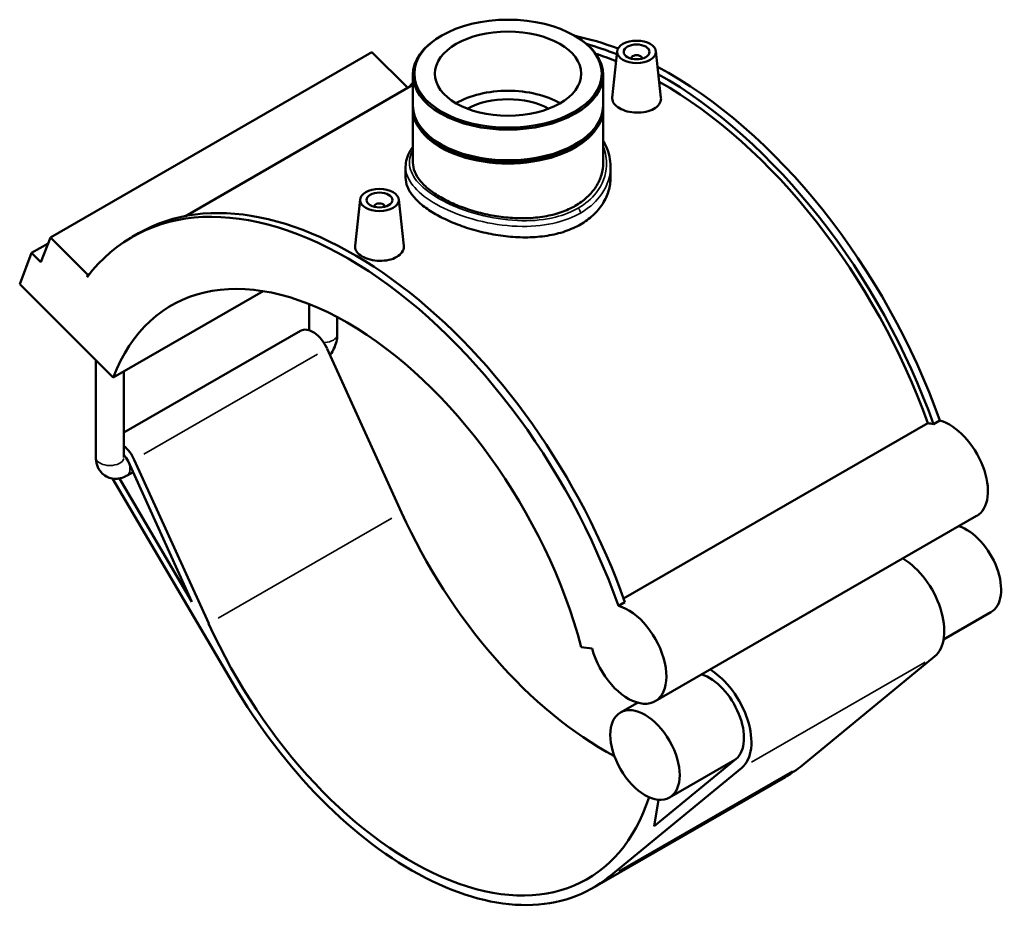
# Model space of a CAD drawing. Header units: inches. Extents: x -0.9 to 59.2, y -1.4 to 48.5.
# Tile 6 of 6: x 44.2 to 59.2, y 34.8 to 48.5. Entities that reach past the tile are written whole.
import ezdxf

# ---------------------------------------------------------------- set-up
doc = ezdxf.new("R2010")
doc.units = ezdxf.units.IN
doc.header["$MEASUREMENT"] = 0
doc.layers.add('Visible (ANSI)', color=7, linetype='Continuous', lineweight=50)
doc.layers.add('Visible Narrow (ANSI)', color=7, linetype='Continuous', lineweight=35)

msp = doc.modelspace()

# ---------------------------------------------------------------- linework, layer by layer
at = {"layer": 'Visible (ANSI)'}
for p, q in [((50.616, 48.234), (50.6, 48.225)), ((52.642, 48.234), (52.658, 48.225)), ((49.555, 47.981), (44.655, 45.159)), ((49.555, 47.981), (50.101, 47.437)), ((53.295, 47.998), (53.218, 47.288)), ((53.51, 47.891), (53.51, 47.884)), ((53.668, 47.891), (53.668, 47.884)), ((53.884, 47.998), (53.96, 47.289)), ((50.179, 47.637), (50.179, 47.17)), ((53.079, 47.637), (53.079, 47.17)), ((50.179, 47.483), (46.711, 45.486)), ((50.179, 47.121), (50.179, 46.297)), ((53.079, 47.121), (53.079, 46.297)), ((50.614, 46.573), (50.6, 46.581)), ((52.644, 46.573), (52.658, 46.581)), ((50.068, 46.237), (50.068, 46.073)), ((53.191, 46.237), (53.191, 46.073)), ((49.374, 45.74), (49.298, 45.03)), ((49.59, 45.626), (49.59, 45.633)), ((49.748, 45.626), (49.748, 45.633)), ((49.964, 45.74), (50.04, 45.031)), ((45.9, 45.167), (45.998, 45.224)), ((44.621, 45.069), (44.367, 44.923)), ((44.51, 44.781), (44.655, 45.159)), ((44.655, 45.159), (45.226, 44.59)), ((44.185, 44.45), (44.367, 44.923)), ((44.367, 44.923), (44.51, 44.781)), ((45.226, 44.59), (45.212, 44.554)), ((45.252, 44.605), (45.226, 44.59)), ((45.612, 43.028), (44.185, 44.45)), ((45.612, 43.028), (47.895, 44.343)), ((48.596, 43.746), (48.596, 44.146)), ((49.026, 43.682), (49.026, 43.947)), ((48.468, 43.738), (45.774, 42.187)), ((48.872, 43.465), (50.006, 40.969)), ((45.345, 41.809), (45.345, 43.295)), ((45.774, 41.809), (45.774, 43.122)), ((53.39, 39.658), (58.027, 42.328)), ((58.114, 42.313), (58.212, 42.37)), ((45.839, 41.749), (46.811, 39.61)), ((47.066, 39.276), (45.932, 41.772)), ((45.913, 41.585), (45.822, 41.533)), ((45.6, 41.487), (47.432, 38.369)), ((46.811, 39.61), (45.706, 41.489)), ((58.772, 40.916), (53.871, 38.094)), ((53.312, 39.548), (53.41, 39.604)), ((58.99, 39.449), (58.269, 39.034)), ((52.746, 38.92), (52.911, 38.895)), ((58.132, 38.774), (56.111, 37.114)), ((53.604, 38.072), (53.344, 37.923)), ((53.171, 35.421), (55.192, 37.081)), ((55.104, 37.215), (53.858, 36.192)), ((55.088, 37.202), (54.09, 36.627)), ((55.858, 36.939), (52.918, 35.246)), ((53.858, 36.192), (53.921, 36.594))]:
    msp.add_line(p, q, dxfattribs=at)
for centre, major_axis, ratio in [((51.629, 47.655), (-1.428, 0), 0.575862), ((51.629, 47.655), (1.115, 0), 0.575862), ((53.589, 47.987), (-0.295, 0), 0.575862), ((53.589, 47.987), (0.197, 0), 0.575862), ((49.669, 45.73), (0.295, 0), 0.575862), ((49.669, 45.73), (0.197, 0), 0.575862), ((53.717, 37.275), (-0.373, 0.648), 0.578093)]:
    msp.add_ellipse(centre, major_axis=major_axis, ratio=ratio, dxfattribs=at)
for centre, major_axis, ratio, start_param, end_param in [((51.629, 47.637), (-1.45, 0), 0.575862, 5.50164, 10.206324), ((54.079, 42.295), (-3.279, 5.694), 0.578093, 5.666769, 5.812342), ((53.981, 42.239), (3.279, -5.694), 0.578093, 2.507623, 2.609064), ((53.981, 42.239), (-3.215, 5.582), 0.578093, 5.654663, 5.723964), ((53.589, 47.891), (-0.0787, 0), 0.575862, 2.972903, 6.451874), ((54.079, 42.295), (-3.279, 5.694), 0.578093, 4.403461, 5.536302), ((53.981, 42.239), (3.279, -5.694), 0.578093, 1.261868, 2.370908), ((53.981, 42.239), (-3.279, 5.694), 0.578093, 0.175013, 0.198355), ((53.981, 42.239), (-3.215, 5.582), 0.578093, 4.406283, 5.510118), ((51.629, 46.752), (1.115, 0), 0.575862, 0.779143, 2.362449), ((51.629, 46.752), (0.892, 0), 0.575862, 0.801261, 2.340332), ((51.629, 47.121), (-1.45, 0), 0.575862, 6.254268, 9.453695), ((51.629, 47.17), (1.45, 0), 0.575862, 3.141593, 6.283185), ((51.629, 47.137), (-1.43, 0), 0.575862, 0.341681, 2.799911), ((51.629, 47.153), (-1.43, 0), 0.575862, 0.781546, 2.360047), ((49.179, 39.473), (-3.279, 5.694), 0.578093, 4.403461, 6.523097), ((49.277, 39.53), (-3.279, 5.694), 0.578093, 4.403461, 6.283185), ((49.669, 45.633), (-0.0787, 0), 0.575862, 2.972903, 6.451874), ((49.179, 39.473), (-2.679, 4.652), 0.578093, 4.27799, 6.721451), ((48.655, 43.412), (-0.188, 0.326), 0.578093, 4.547066, 6.283185), ((58.262, 41.575), (-0.412, 0.716), 0.578093, 5.755193, 5.912933), ((58.36, 41.631), (0.412, -0.716), 0.578093, 0, 2.6136), ((45.715, 41.719), (-0.188, 0.326), 0.578093, 4.547066, 5.275437), ((45.715, 41.719), (0.107, -0.186), 0.578093, 1.405474, 1.958351), ((53.099, 41.731), (2.679, -4.652), 0.578093, 4.547066, 5.539332), ((58.617, 40.097), (0.373, -0.648), 0.578093, 0, 2.579834), ((57.637, 39.533), (0.453, -0.787), 0.578093, 0.096056, 2.341012), ((53.459, 38.81), (0.412, -0.716), 0.578093, 4.27799, 8.896785), ((50.159, 40.038), (2.679, -4.652), 0.578093, 4.547066, 6.764874), ((54.697, 37.839), (0.453, -0.787), 0.578093, 0.096056, 2.341012), ((54.697, 37.839), (0.373, -0.648), 0.578093, 0.096056, 2.579834), ((50.159, 40.038), (2.759, -4.791), 0.578093, 4.727678, 6.379241), ((53.099, 41.731), (2.759, -4.791), 0.578093, 0, 0.096056)]:
    msp.add_ellipse(centre, major_axis=major_axis, ratio=ratio, start_param=start_param, end_param=end_param, dxfattribs=at)
for points, knots in [([(53.852, 47.119), (53.819, 47.1), (53.777, 47.084), (53.686, 47.064), (53.636, 47.06), (53.543, 47.062), (53.493, 47.069), (53.402, 47.092), (53.36, 47.109), (53.294, 47.147), (53.265, 47.171), (53.227, 47.222), (53.218, 47.249), (53.218, 47.279), (53.218, 47.283), (53.218, 47.288)], [0, 0, 0, 0, 0.355656, 0.355656, 0.711311, 0.711311, 1.066761, 1.066761, 1.422211, 1.422211, 1.777661, 1.777661, 2.133111, 2.133111, 2.190283, 2.190283, 2.190283, 2.190283]), ([(53.96, 47.289), (53.96, 47.284), (53.961, 47.279), (53.961, 47.247), (53.952, 47.217), (53.914, 47.163), (53.885, 47.138), (53.852, 47.119)], [4.9194513, 4.9194513, 4.9194513, 4.9194513, 4.9775333, 4.9775333, 5.3331889, 5.3331889, 5.6888446, 5.6888446, 5.6888446, 5.6888446]), ([(50.068, 46.237), (50.068, 46.278), (50.074, 46.318), (50.097, 46.399), (50.116, 46.44), (50.151, 46.499), (50.165, 46.518), (50.179, 46.538)], [20.998013, 20.998013, 20.998013, 20.998013, 21.540026, 21.540026, 22.103565, 22.103565, 22.391056, 22.391056, 22.391056, 22.391056]), ([(53.079, 46.631), (53.096, 46.603), (53.111, 46.574), (53.146, 46.496), (53.163, 46.445), (53.185, 46.342), (53.191, 46.29), (53.191, 46.237)], [31.574831, 31.574831, 31.574831, 31.574831, 31.902248, 31.902248, 32.449594, 32.449594, 32.996941, 32.996941, 32.996941, 32.996941]), ([(53.079, 46.297), (53.079, 46.236), (53.07, 46.174), (53.034, 46.05), (53.006, 45.989), (52.932, 45.874), (52.886, 45.82), (52.779, 45.722), (52.719, 45.678), (52.59, 45.604), (52.517, 45.571), (52.358, 45.516), (52.272, 45.494), (52.094, 45.464), (52.001, 45.455), (51.814, 45.45), (51.72, 45.454), (51.538, 45.47), (51.444, 45.483), (51.257, 45.52), (51.164, 45.544), (50.986, 45.598), (50.9, 45.63), (50.741, 45.697), (50.669, 45.734), (50.539, 45.808), (50.479, 45.849), (50.372, 45.933), (50.326, 45.978), (50.252, 46.069), (50.224, 46.115), (50.188, 46.207), (50.179, 46.253), (50.179, 46.297)], [8.351605, 8.351605, 8.351605, 8.351605, 9.047608, 9.047608, 9.743611, 9.743611, 10.439614, 10.439614, 11.135617, 11.135617, 11.83162, 11.83162, 12.527623, 12.527623, 13.223626, 13.223626, 13.919629, 13.919629, 14.615578, 14.615578, 15.311527, 15.311527, 16.007476, 16.007476, 16.703425, 16.703425, 17.399375, 17.399375, 18.095324, 18.095324, 18.791273, 18.791273, 19.487222, 19.487222, 19.487222, 19.487222]), ([(52.733, 45.358), (52.664, 45.318), (52.585, 45.282), (52.414, 45.224), (52.322, 45.201), (52.129, 45.171), (52.029, 45.162), (51.828, 45.159), (51.727, 45.164), (51.531, 45.183), (51.43, 45.199), (51.229, 45.241), (51.129, 45.267), (50.937, 45.327), (50.844, 45.361), (50.673, 45.435), (50.595, 45.475), (50.455, 45.555), (50.39, 45.598), (50.275, 45.689), (50.226, 45.736), (50.146, 45.832), (50.116, 45.881), (50.077, 45.978), (50.068, 46.026), (50.068, 46.073)], [0, 0, 0, 0, 0.750229, 0.750229, 1.500458, 1.500458, 2.250687, 2.250687, 3.000916, 3.000916, 3.751052, 3.751052, 4.501189, 4.501189, 5.251325, 5.251325, 6.001462, 6.001462, 6.751598, 6.751598, 7.501735, 7.501735, 8.251871, 8.251871, 9.002008, 9.002008, 9.002008, 9.002008]), ([(53.191, 46.073), (53.191, 46.007), (53.181, 45.938), (53.142, 45.803), (53.112, 45.736), (53.032, 45.611), (52.983, 45.551), (52.868, 45.445), (52.803, 45.398), (52.733, 45.358)], [21.004932, 21.004932, 21.004932, 21.004932, 21.755161, 21.755161, 22.505389, 22.505389, 23.255618, 23.255618, 24.005847, 24.005847, 24.005847, 24.005847]), ([(49.932, 44.862), (49.899, 44.843), (49.857, 44.827), (49.766, 44.807), (49.716, 44.802), (49.623, 44.805), (49.573, 44.811), (49.481, 44.835), (49.44, 44.852), (49.374, 44.89), (49.345, 44.913), (49.307, 44.964), (49.298, 44.992), (49.297, 45.022), (49.298, 45.026), (49.298, 45.03)], [2.844422, 2.844422, 2.844422, 2.844422, 3.200078, 3.200078, 3.555734, 3.555734, 3.911183, 3.911183, 4.266633, 4.266633, 4.622083, 4.622083, 4.977533, 4.977533, 5.034705, 5.034705, 5.034705, 5.034705]), ([(50.04, 45.031), (50.04, 45.027), (50.041, 45.022), (50.041, 44.989), (50.031, 44.96), (49.994, 44.905), (49.965, 44.881), (49.932, 44.862)], [7.7638736, 7.7638736, 7.7638736, 7.7638736, 7.8219556, 7.8219556, 8.1776112, 8.1776112, 8.5332668, 8.5332668, 8.5332668, 8.5332668]), ([(48.916, 43.367), (48.918, 43.37), (48.92, 43.373), (48.943, 43.405), (48.961, 43.436), (48.991, 43.502), (49.003, 43.536), (49.021, 43.607), (49.026, 43.643), (49.026, 43.682)], [3.7413478, 3.7413478, 3.7413478, 3.7413478, 3.7699112, 3.7699112, 4.0840704, 4.0840704, 4.3982297, 4.3982297, 4.712389, 4.712389, 4.712389, 4.712389]), ([(45.345, 41.809), (45.345, 41.771), (45.35, 41.731), (45.376, 41.653), (45.396, 41.615), (45.447, 41.557), (45.475, 41.534), (45.535, 41.502), (45.566, 41.492), (45.631, 41.482), (45.663, 41.482), (45.73, 41.492), (45.764, 41.504), (45.804, 41.523), (45.813, 41.528), (45.822, 41.533)], [1.570796, 1.570796, 1.570796, 1.570796, 1.884956, 1.884956, 2.165302, 2.165302, 2.376675, 2.376675, 2.573433, 2.573433, 2.788404, 2.788404, 3.055322, 3.055322, 3.141593, 3.141593, 3.141593, 3.141593])]:
    msp.add_open_spline(points, degree=3, knots=knots, dxfattribs=at)
at = {"layer": 'Visible Narrow (ANSI)'}
for p, q in [((48.725, 43.381), (46.079, 41.857)), ((49.859, 40.884), (47.213, 39.36)), ((57.985, 38.689), (55.339, 37.166)), ((55.964, 37.03), (53.318, 35.506))]:
    msp.add_line(p, q, dxfattribs=at)
for centre, major_axis, ratio, start_param, end_param in [((52.686, 45.559), (-0.0334, 0.058), 0.578093, 3.9961, 5.205268), ((48.811, 43.682), (0.215, 0), 0.575862, 4.831692, 6.206791), ((45.56, 41.809), (0.215, 0), 0.575862, 3.298672, 6.126106), ((45.715, 41.719), (0.107, -0.186), 0.578093, 0.070274, 1.3352)]:
    msp.add_ellipse(centre, major_axis=major_axis, ratio=ratio, start_param=start_param, end_param=end_param, dxfattribs=at)
for points, knots in [([(53.079, 46.544), (53.117, 46.45), (53.135, 46.351), (53.124, 46.108), (53.07, 45.965), (52.903, 45.75), (52.809, 45.67), (52.697, 45.606)], [32.003916, 32.003916, 32.003916, 32.003916, 33.129169, 33.129169, 34.784303, 34.784303, 35.996761, 35.996761, 35.996761, 35.996761]), ([(52.697, 45.606), (52.595, 45.547), (52.478, 45.501), (52.194, 45.43), (52.022, 45.412), (51.651, 45.417), (51.452, 45.444), (51.056, 45.537), (50.861, 45.606), (50.547, 45.76), (50.422, 45.841), (50.234, 46.012), (50.171, 46.102), (50.115, 46.285), (50.124, 46.379), (50.172, 46.477), (50.176, 46.483), (50.179, 46.489)], [11.99892, 11.99892, 11.99892, 11.99892, 13.100567, 13.100567, 14.464572, 14.464572, 15.963585, 15.963585, 17.583848, 17.583848, 19.014337, 19.014337, 20.449355, 20.449355, 21.927526, 21.927526, 22.029505, 22.029505, 22.029505, 22.029505]), ([(50.068, 46.237), (50.068, 46.201), (50.073, 46.165), (50.112, 46.034), (50.176, 45.94), (50.37, 45.762), (50.499, 45.678), (50.824, 45.52), (51.026, 45.449), (51.437, 45.355), (51.644, 45.329), (52.03, 45.327), (52.209, 45.346), (52.505, 45.422), (52.627, 45.47), (52.733, 45.531)], [-20.998013, -20.998013, -20.998013, -20.998013, -20.449355, -20.449355, -19.014337, -19.014337, -17.583848, -17.583848, -15.963585, -15.963585, -14.464572, -14.464572, -13.100567, -13.100567, -11.99892, -11.99892, -11.99892, -11.99892]), ([(52.733, 45.531), (52.85, 45.599), (52.949, 45.682), (53.125, 45.904), (53.182, 46.052), (53.19, 46.213), (53.191, 46.225), (53.191, 46.237)], [-35.996761, -35.996761, -35.996761, -35.996761, -34.784303, -34.784303, -33.129169, -33.129169, -32.996941, -32.996941, -32.996941, -32.996941])]:
    msp.add_open_spline(points, degree=3, knots=knots, dxfattribs=at)

doc.saveas('drawing.dxf')
